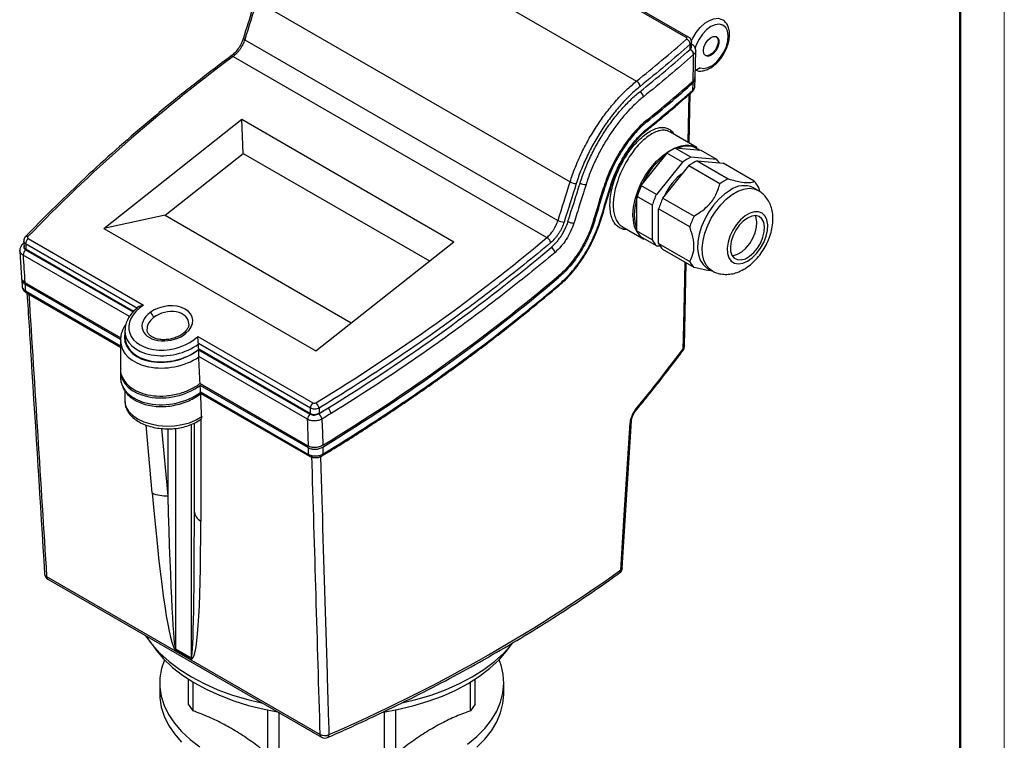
# Model space of a CAD drawing. Header units: millimetres. Extents: x 0 to 420, y 0 to 297.
# Tile 5 of 6: x 308 to 420, y 143 to 225. Entities that reach past the tile are written whole.
import ezdxf

# ---------------------------------------------------------------- set-up
doc = ezdxf.new("R2010")
doc.units = ezdxf.units.MM

msp = doc.modelspace()

# ---------------------------------------------------------------- linework, layer by layer
at = {"color": 7, "linetype": 'Continuous', "lineweight": 18}
msp.add_line((420, 297), (420, 0), dxfattribs=at)
at = {"color": 7, "linetype": 'Continuous', "lineweight": 50}
msp.add_line((415, 5), (415, 292), dxfattribs=at)
at = {"color": 7, "linetype": 'Continuous', "lineweight": 25}
for p, q in [((343.92, 237.76), (378.31, 217.91)), ((335.27, 226.99), (370.79, 206.49)), ((383.96, 222.88), (376.37, 227.26)), ((384.22, 222.91), (376.64, 227.29)), ((333.91, 222.62), (369.41, 202.13)), ((384.4, 221.52), (384.41, 222.11)), ((384.53, 221.78), (384.55, 222.36)), ((384.55, 222.13), (384.54, 222.14)), ((384.55, 222.14), (384.57, 222.12)), ((384.95, 218.36), (385.02, 221.37)), ((332.35, 220.75), (332.35, 220.76)), ((332.58, 220.72), (368.16, 200.18)), ((385.52, 219.43), (384.97, 219.08)), ((384.7, 216.9), (384.72, 217.73)), ((384.93, 217.33), (384.95, 218.16)), ((384.28, 210.9), (384.41, 216.52)), ((317.93, 201.21), (333.57, 213.6)), ((333.57, 213.6), (357.61, 199.72)), ((333.74, 209.73), (333.57, 213.6)), ((379.47, 212.35), (379.46, 212.34)), ((385.15, 210.4), (382.08, 212.17)), ((384.47, 209.29), (382.7, 210.31)), ((385.64, 210.04), (382.7, 210.31)), ((387.4, 209.02), (385.64, 210.04)), ((324.88, 202.71), (333.74, 209.73)), ((333.74, 209.73), (354.86, 197.54)), ((381.75, 209.76), (378.81, 206.1)), ((383.51, 208.74), (380.58, 205.08)), ((383.51, 208.74), (381.75, 209.76)), ((387.4, 209.02), (384.47, 209.29)), ((385.18, 208.87), (388.72, 206.83)), ((385.18, 208.87), (388.12, 208.61)), ((381.29, 204.67), (384.23, 208.32)), ((387.76, 206.28), (384.23, 208.32)), ((391.65, 206.57), (388.12, 208.61)), ((380.58, 205.08), (378.81, 206.1)), ((392.1, 205.52), (391.57, 205.83)), ((392.13, 205.89), (392.27, 205.4)), ((380.1, 203.85), (378.33, 204.88)), ((378.33, 204.88), (378.33, 200.96)), ((381.29, 204.67), (384.83, 202.63)), ((380.1, 203.85), (380.1, 199.94)), ((384.35, 201.4), (380.81, 203.44)), ((380.81, 199.53), (380.81, 203.44)), ((324.88, 202.71), (317.93, 201.21)), ((324.88, 202.71), (345.99, 190.52)), ((317.93, 201.21), (341.97, 187.33)), ((376.71, 201.42), (379.15, 200.01)), ((380.1, 199.94), (378.33, 200.96)), ((309.37, 200.07), (322.43, 192.52)), ((380.58, 199.26), (378.81, 200.28)), ((308.87, 199.59), (308.71, 199.42)), ((321.77, 192.15), (309.08, 199.48)), ((321.29, 191.8), (309.12, 198.82)), ((341.97, 187.33), (357.61, 199.72)), ((380.58, 199.26), (380.99, 199.23)), ((380.81, 199.53), (384.35, 197.49)), ((384.83, 196.81), (381.29, 198.85)), ((383.74, 187.82), (383.96, 197.31)), ((386.32, 196.73), (386.85, 196.43)), ((308.99, 195.1), (319.85, 188.83)), ((319.84, 188.64), (309, 194.9)), ((309.16, 193.93), (319.83, 187.77)), ((320.33, 189.63), (320.33, 188.95)), ((328.58, 188.98), (341.64, 181.44)), ((319.83, 188.53), (319.83, 185.37)), ((328.65, 187.48), (341.32, 180.17)), ((341.36, 180.85), (328.66, 188.17)), ((341.38, 180.2), (328.7, 187.52)), ((341.04, 179.58), (328.7, 186.7)), ((319.83, 185.16), (319.83, 184.38)), ((328.85, 183.64), (341.13, 176.55)), ((341.13, 176.35), (328.86, 183.43)), ((320.33, 182.81), (320.33, 181.63)), ((328.9, 182.68), (341.15, 175.61)), ((328.94, 182.51), (341.25, 175.4)), ((342.33, 180.85), (342.35, 180.25)), ((328.2, 169.18), (328.2, 179.15)), ((328.93, 179.59), (328.93, 168.05)), ((342.76, 176.44), (342.78, 175.65)), ((341.25, 175.41), (341.26, 175.41)), ((342.66, 175.42), (342.74, 175.47)), ((342.74, 175.47), (343.5, 175.93)), ((311.45, 161.76), (342.46, 143.86)), ((311.6, 161.45), (342.62, 143.54)), ((326.06, 153.57), (327.83, 152.55)), ((327.83, 152.44), (326.07, 153.46)), ((324.28, 149.69), (324.28, 148.46)), ((327.53, 147.27), (327.53, 150.12)), ((328.06, 146.53), (328.06, 149.79)), ((359.5, 146.53), (359.5, 149.79)), ((360.03, 147.27), (360.03, 150.12)), ((363.28, 148.46), (363.28, 149.69)), ((328.06, 146.53), (327.53, 147.27)), ((336.51, 141.64), (336.51, 146.63)), ((337.8, 141.34), (337.8, 146.33)), ((349.76, 141.34), (349.76, 146.4)), ((351.04, 141.64), (351.04, 146.63)), ((360.03, 147.27), (359.5, 146.53))]:
    msp.add_line(p, q, dxfattribs=at)
at = {"color": 8, "linetype": 'Continuous', "lineweight": 25}
for p, q in [((384.54, 222.14), (384.55, 222.13)), ((379.49, 213.31), (379.36, 213.39)), ((374.75, 205.93), (374.64, 206)), ((373.59, 202.12), (373.47, 202.19)), ((377.91, 202.57), (377.91, 202.76)), ((309.08, 198.78), (321.25, 191.75)), ((320.84, 191.23), (308.79, 198.19)), ((369.49, 195.66), (369.34, 195.74)), ((309.05, 194.14), (319.83, 187.92)), ((323.41, 171.24), (322.72, 178.93)), ((327.83, 178.99), (327.83, 152.55)), ((324.49, 178.54), (325.18, 170.92)), ((325.18, 178.5), (325.18, 170.92)), ((326.06, 178.55), (326.06, 153.57))]:
    msp.add_line(p, q, dxfattribs=at)
at = {"color": 8, "linetype": 'Continuous', "lineweight": 25, "flags": 128}
for points in [[(384.49, 222.4), (384.68, 222.81), (385.07, 223.45), (385.53, 224.01), (386.04, 224.48), (386.57, 224.81), (387.09, 225), (387.57, 225.04), (388, 224.91), (388.03, 224.9)], [(385.52, 219.43), (385.94, 219.36), (386.41, 219.46), (386.91, 219.71), (387.4, 220.11), (387.85, 220.62), (388.22, 221.22), (388.5, 221.85), (388.67, 222.49), (388.71, 223.09), (388.63, 223.61), (388.42, 224.01), (388.11, 224.27), (387.7, 224.38), (387.24, 224.32), (386.74, 224.1), (386.25, 223.74), (385.79, 223.25), (385.4, 222.67), (385.09, 222.04), (384.94, 221.59)], [(333.76, 222.79), (333.76, 222.78), (333.77, 222.74), (333.8, 222.71), (333.85, 222.67), (333.91, 222.62)], [(384.15, 210.98), (384.2, 212.94), (384.28, 216.4)], [(383.6, 210.5), (383.44, 210.47), (382.86, 210.29)], [(375.37, 206.02), (375.41, 206.03), (375.44, 206.05), (375.46, 206.07), (375.46, 206.07)], [(386.86, 196.43), (386.57, 196.63), (386.21, 197.06), (385.95, 197.61), (385.8, 198.28), (385.77, 199.03), (385.86, 199.84), (386.06, 200.69), (386.38, 201.55), (386.79, 202.39), (387.29, 203.18), (387.87, 203.91), (388.49, 204.54), (389.14, 205.05), (389.81, 205.44), (390.46, 205.68), (391.09, 205.77), (391.66, 205.7), (392.1, 205.53)], [(378.05, 202.76), (378.11, 201.98), (378.29, 201.3)], [(383.6, 187.57), (383.63, 188.78), (383.75, 193.61), (383.83, 197.38)], [(320.33, 181.63), (320.33, 181.53), (320.45, 181.01), (320.73, 180.51), (321.17, 180.05), (321.75, 179.64), (322.46, 179.31), (323.26, 179.05), (324.12, 178.89), (325.03, 178.82), (325.94, 178.85), (326.83, 178.98), (327.66, 179.2), (328.4, 179.51), (329.03, 179.89)], [(342.69, 175.6), (342.7, 175.53), (342.69, 175.48), (342.68, 175.44), (342.66, 175.41), (342.66, 175.41)]]:
    msp.add_lwpolyline(points, dxfattribs=at)
at = {"color": 7, "linetype": 'Continuous', "lineweight": 25, "flags": 128}
for points in [[(385.89, 221.36), (385.95, 221.76), (386.12, 222.18), (386.38, 222.56), (386.69, 222.84), (387.01, 222.99), (387.3, 222.99), (387.52, 222.84), (387.64, 222.56), (387.64, 222.19), (387.52, 221.77), (387.3, 221.36), (387.01, 221.03), (386.69, 220.81), (386.38, 220.73), (386.12, 220.81), (385.95, 221.03), (385.89, 221.36)], [(387.35, 222.98), (387.43, 222.89), (387.55, 222.61), (387.55, 222.24), (387.43, 221.82), (387.21, 221.42), (386.92, 221.08), (386.6, 220.86), (386.29, 220.78), (386.1, 220.82)], [(384.72, 217.93), (384.77, 219.94), (384.79, 220.94)], [(377.91, 202.76), (377.97, 203.62), (378.15, 204.53), (378.45, 205.45), (378.85, 206.38), (379.35, 207.26), (379.93, 208.09), (380.57, 208.83), (381.26, 209.47), (381.97, 209.99), (382.69, 210.37), (383.39, 210.6), (384.06, 210.68), (384.67, 210.6), (385.15, 210.4)], [(388.95, 205.57), (388.28, 205.12), (387.64, 204.54), (387.04, 203.86), (386.5, 203.1), (386.04, 202.28), (385.68, 201.43), (385.42, 200.57), (385.27, 199.73), (385.24, 198.95), (385.33, 198.24), (385.53, 197.63), (385.85, 197.13), (386.26, 196.77), (386.32, 196.73)], [(374.3, 202.25), (374.3, 202.25), (374.3, 202.25)], [(380.81, 202.09), (380.81, 202.31), (380.81, 202.53)], [(390.89, 197.5), (391.42, 197.88), (391.92, 198.38), (392.37, 198.98), (392.73, 199.64), (393, 200.33), (393.15, 201), (393.19, 201.64), (393.09, 202.19), (392.88, 202.63), (392.56, 202.94), (392.15, 203.1), (391.68, 203.11), (391.16, 202.95), (390.62, 202.64), (390.11, 202.2), (389.63, 201.65), (389.22, 201.01), (388.9, 200.34), (388.69, 199.65), (388.6, 198.99), (388.63, 198.39), (388.78, 197.89), (389.05, 197.51), (389.41, 197.27), (389.86, 197.19), (390.36, 197.27), (390.89, 197.5)], [(390.89, 202.4), (390.41, 202.05), (389.95, 201.59), (389.56, 201.03), (389.25, 200.41), (389.04, 199.78), (388.95, 199.18), (388.98, 198.64), (389.13, 198.19), (389.39, 197.86), (389.75, 197.68), (390.18, 197.66), (390.65, 197.79), (391.13, 198.07), (391.61, 198.48), (392.03, 199), (392.39, 199.59), (392.65, 200.22), (392.8, 200.84), (392.83, 201.42), (392.74, 201.92), (392.53, 202.31), (392.22, 202.56), (391.83, 202.67), (391.37, 202.61), (390.89, 202.4)], [(389.15, 198.16), (389.29, 198.17), (389.76, 198.3), (390.25, 198.58), (390.72, 198.99), (391.15, 199.51), (391.51, 200.1), (391.77, 200.73), (391.92, 201.35), (391.95, 201.93), (391.86, 202.43), (391.75, 202.67)], [(378.29, 201.3), (378.29, 201.29), (378.33, 201.18)], [(308.86, 199.8), (308.87, 199.63), (308.9, 199.11)], [(308.43, 198.7), (308.47, 197.97), (308.62, 195.64)], [(308.63, 195.44), (308.64, 195.3), (308.68, 194.62)], [(342.66, 179.61), (342.71, 178.04), (342.75, 176.64)], [(376.54, 162.5), (376.62, 163.74), (376.93, 168.71), (377.58, 179.18)], [(376.7, 162.74), (376.96, 166.9), (377.74, 179.42)], [(322.68, 155.05), (323.38, 154.08), (324.29, 153.08), (325.35, 152.12), (326.54, 151.22), (327.87, 150.39), (329.31, 149.62), (330.87, 148.93), (332.53, 148.32), (334.27, 147.8), (335.95, 147.39)], [(351.77, 147.43), (353.29, 147.8), (355.03, 148.32), (356.68, 148.93), (358.24, 149.62), (359.69, 150.39), (361.01, 151.22), (362.21, 152.12), (363.26, 153.08), (364.17, 154.08), (364.23, 154.16)], [(323.45, 154), (323.87, 153.41), (324.72, 152.41), (325.73, 151.46), (326.87, 150.57), (328.14, 149.74), (329.54, 148.97), (331.05, 148.29), (332.66, 147.68), (334.35, 147.15), (336.12, 146.71), (337.63, 146.42)], [(349.65, 146.38), (351.2, 146.67), (352.98, 147.09), (354.69, 147.61), (356.31, 148.2), (357.83, 148.88), (359.24, 149.64), (360.53, 150.46), (361.69, 151.35), (362.71, 152.29), (363.58, 153.28), (364.1, 154)], [(324.81, 152.32), (324.49, 151.33), (324.3, 150.28), (324.29, 149.23), (324.45, 148.18), (324.78, 147.14), (325.28, 146.12), (325.94, 145.14), (326.76, 144.2), (327.72, 143.3), (328.83, 142.46)], [(359.15, 142.77), (360.21, 143.63), (361.12, 144.54), (361.88, 145.5), (362.48, 146.5), (362.91, 147.53), (363.18, 148.57), (363.28, 149.62), (363.2, 150.68), (362.96, 151.72), (362.74, 152.32)], [(324.28, 148.46), (324.29, 148), (324.45, 146.95), (324.78, 145.91), (325.28, 144.9), (325.94, 143.91), (326.76, 142.97)], [(360.21, 142.4), (361.12, 143.32), (361.88, 144.28), (362.48, 145.28), (362.91, 146.3), (363.18, 147.35), (363.28, 148.4), (363.28, 148.46)]]:
    msp.add_lwpolyline(points, dxfattribs=at)
at = {"color": 8, "linetype": 'Continuous', "lineweight": 25}
for centre, radius, start, end in [((384.12, 222.68), 0.258, 65.9081, 129.2911), ((332.43, 220.55), 0.22, 48.1584, 111.9095), ((384.45, 216.89), 0.247, 313.4777, 4.0574), ((379.31, 212.53), 0.241, 311.5813, 4.8913), ((387.31, 202.28), 9.26, 128.226, 154.1848), ((386.11, 202.54), 8.06, 154.969, 178.4833), ((374.21, 202.31), 0.111, 267.7801, 325.7796), ((309.21, 200.05), 0.273, 60.5391, 126.3142), ((308.85, 199.27), 0.207, 81.1262, 131.5008), ((327.1, 189.17), 0.229, 51.5861, 120.3209), ((383.42, 187.49), 0.2, 328.3873, 23.6089), ((383.41, 187.84), 0.332, 305.7648, 356.3272), ((378.02, 180.6), 0.199, 328.1703, 25.8403), ((377.43, 179.45), 0.314, 298.978, 353.6242), ((341.39, 175.6), 0.239, 177.405, 235.7324), ((341.39, 175.6), 0.24, 177.4126, 234.1922), ((342.62, 175.58), 0.173, 314.9365, 21.2595), ((343.38, 176.05), 0.175, 315.8854, 20.9281), ((311.59, 162.1), 0.365, 187.0808, 246.8766), ((376.15, 162.48), 0.391, 308.6367, 2.3898), ((376.39, 162.77), 0.316, 298.6513, 353.0871), ((311.81, 161.74), 0.36, 177.4742, 235.2835), ((342.82, 143.84), 0.36, 177.4742, 235.2835), ((343.13, 143.78), 0.323, 301.1035, 8.8497)]:
    msp.add_arc(centre, radius, start, end, dxfattribs=at)
at = {"color": 7, "linetype": 'Continuous', "lineweight": 25}
for centre, radius, start, end in [((383.72, 222.04), 0.694, 5.539, 67.6154), ((384.1, 220.87), 0.694, 5.5444, 66.3258), ((384.14, 220.89), 0.678, 5.7235, 68.0003), ((378, 217.26), 0.722, 5.3259, 64.7869), ((378.37, 216.07), 0.723, 5.3507, 63.6254), ((385.03, 205.16), 5.65, 114.4106, 125.5841), ((384.08, 208.35), 2.21, 50.811, 102.5397), ((386.8, 204.14), 5.65, 114.4106, 125.5841), ((387.51, 203.73), 5.65, 114.4106, 125.5841), ((385.79, 207.4), 2.29, 33.094, 45.2416), ((387.76, 202.02), 6.93, 126.4683, 155.9426), ((371.46, 207.66), 1.35, 240.0695, 270.949), ((391.05, 201.69), 5.65, 114.4106, 125.5841), ((389.93, 204.86), 2.43, 25.2754, 44.926), ((372.56, 207.54), 1.35, 241.3874, 271.13), ((387.58, 202), 9.68, 154.8959, 162.6927), ((390.48, 203.44), 2.63, 65.5028, 125.8077), ((389.34, 200.98), 9.68, 154.8959, 162.6927), ((390.06, 200.56), 9.68, 154.8959, 162.6927), ((370.09, 203.3), 1.35, 239.8336, 270.7072), ((371.2, 203.18), 1.35, 241.0059, 270.8794), ((380.88, 202.42), 2.97, 177.086, 234.4983), ((393.59, 198.52), 9.68, 154.8959, 162.6927), ((380.53, 202), 2.43, 205.2754, 224.926), ((309.85, 199.47), 0.773, 128.8028, 179.0382), ((367.73, 199.4), 0.887, 13.3029, 60.8793), ((382.3, 200.97), 2.43, 205.2754, 224.926), ((309.57, 198.18), 0.773, 128.8028, 179.0382), ((368.21, 198.31), 0.887, 13.3273, 60.0085), ((383.01, 200.56), 2.43, 205.2754, 224.926), ((386.54, 198.52), 2.43, 205.2754, 224.926), ((369.43, 194.89), 0.182, 315.6635, 15.4243), ((309.29, 194.13), 0.239, 177.3092, 235.4485), ((309.28, 194.13), 0.238, 177.1684, 235.7023), ((322.64, 190.88), 0.978, 13.9942, 56.1774), ((382.99, 187.84), 0.75, 323.0681, 358.6641), ((342.13, 180.83), 0.773, 128.8028, 179.0382), ((341.21, 180.59), 1.15, 12.9584, 48.71), ((342.59, 179.99), 1.14, 12.9784, 49.1913), ((341.81, 179.56), 0.773, 128.8028, 179.0382), ((341.54, 179.35), 1.15, 12.9594, 48.7324), ((324.89, 174.37), 3.46, 244.7841, 274.8287), ((329.58, 169.28), 1.39, 184.1956, 242.0586), ((311.98, 162.1), 0.75, 183.6079, 240.0027), ((272.53, 308.27), 179.07, 293.3299, 305.5093), ((375.96, 162.78), 0.75, 305.9062, 356.4502), ((328.33, 153.57), 2.27, 179.9824, 182.646), ((330.1, 152.55), 2.27, 179.9824, 182.646), ((342.98, 144.83), 1.1, 242.1195, 295.2073), ((342.99, 144.19), 0.75, 240.0027, 293.6804)]:
    msp.add_arc(centre, radius, start, end, dxfattribs=at)
for centre, major_axis, ratio, start_param, end_param in [((467.85, 149.83), (121.3, 429.32), 0.334235, 1.485065, 1.495342), ((230.48, 284.25), (188.16, 8.94), 0.606425, 5.586798, 5.637107), ((230.5, 283.24), (188.64, 8.96), 0.606425, 5.586701, 5.637001), ((230.5, 283.24), (188.64, 8.96), 0.606425, 5.637001, 5.637124), ((460.88, 140.52), (186.24, 37), 0.670432, 2.190044, 2.376668), ((230.5, 279.76), (189.03, 8.98), 0.606425, 5.590901, 5.637225), ((230.5, 279.56), (189.03, 8.98), 0.606425, 5.590974, 5.637231), ((237.88, 282.6), (121.3, 429.32), 0.334235, 4.618848, 4.629125), ((238.22, 281.16), (121.59, 430.35), 0.334235, 4.622366, 4.632619), ((238.23, 272.61), (121.74, 430.87), 0.334235, 4.6429, 4.651825), ((238.23, 272.1), (121.73, 430.83), 0.334235, 4.644119, 4.653044), ((230.9, 273.28), (186.24, 37), 0.670432, 5.212469, 5.399093), ((377.79, 1465.31), (-167.32, 3521.58), 0.039093, 1.936615, 1.936816), ((230.97, 272.29), (186.71, 37.09), 0.670432, 5.219133, 5.399723), ((377.43, 1465.1), (-167.32, 3521.59), 0.039093, 1.936942, 1.937882), ((230.97, 268.77), (187.1, 37.17), 0.670432, 5.213789, 5.403765), ((230.97, 268.56), (187.09, 37.17), 0.670432, 5.213855, 5.404009), ((377.43, 1465.1), (-167.32, 3521.59), 0.039093, 1.937943, 1.938174), ((325.14, 190.46), (4.34, 0.86), 0.670434, 2.104139, 5.485027), ((325.14, 190.46), (2.85, 0.57), 0.670434, 5.40364, 8.468712), ((325.14, 190.46), (2.85, 0.57), 0.670434, 2.185527, 5.40364), ((325.2, 189.47), (4.83, 0.96), 0.670434, 3.009185, 5.355996), ((325.2, 189.47), (4.83, 0.96), 0.670434, 5.365674, 5.378896), ((325.2, 190.51), (-3.55, 74.11), 0.045144, 4.669858, 4.677963), ((325.2, 182.71), (-3.91, 81.71), 0.045144, 4.721573, 4.758477), ((325.2, 185.73), (5.33, 1.06), 0.670434, 3.009185, 5.329634), ((325.2, 182.71), (-3.91, 81.71), 0.045144, 4.709909, 4.71912), ((325.2, 190.51), (-3.55, 74.11), 0.045144, 4.566388, 4.601999), ((147.81, 1598.07), (-167.32, 3521.58), 0.039093, 4.296152, 4.296353), ((230.9, 272.24), (186.7, 37.09), 0.670432, 5.212801, 5.219614), ((230.97, 272.29), (186.71, 37.09), 0.670432, 5.212666, 5.219133), ((147.46, 1597.86), (-167.32, 3521.59), 0.039093, 4.295086, 4.296025), ((147.46, 1597.86), (-167.32, 3521.59), 0.039093, 4.294793, 4.295024), ((147.81, 1598.07), (-167.32, 3521.58), 0.039093, 4.284849, 4.294675), ((323.41, 210.45), (-2.73, 57.01), 0.045144, 2.32718, 3.112578), ((325.18, 211.57), (-0.89, 58.01), 0.015098, 2.347166, 3.132565), ((326.95, 210.55), (-0.89, 58.01), 0.015098, 3.132565, 3.917963), ((325.18, 209.43), (-2.73, 57.01), 0.045144, 3.112578, 3.897976)]:
    msp.add_ellipse(centre, major_axis=major_axis, ratio=ratio, start_param=start_param, end_param=end_param, dxfattribs=at)
at = {"color": 8, "linetype": 'Continuous', "lineweight": 25}
for centre, major_axis, ratio, start_param, end_param in [((377.79, 1465.31), (-167.32, 3521.58), 0.039093, 1.938353, 1.948118), ((325.2, 190.1), (2.34, 0.59), 0.684889, 2.14681, 2.999698), ((325.2, 190.1), (2.34, 0.59), 0.684889, 6.112061, 8.429995), ((325.14, 189.42), (4.83, 0.96), 0.670434, 2.846095, 5.374763), ((325.2, 190.1), (4.84, 0.84), 0.662593, 3.013998, 5.388282), ((325.2, 189.06), (5.34, 0.94), 0.663344, 3.036425, 5.30618), ((325.2, 184.9), (5.34, 0.94), 0.663344, 3.025088, 5.35597)]:
    msp.add_ellipse(centre, major_axis=major_axis, ratio=ratio, start_param=start_param, end_param=end_param, dxfattribs=at)
at = {"color": 7, "linetype": 'Continuous', "lineweight": 25}
for points, knots in [([(335.12, 227.16), (335.01, 226.8), (334.55, 225.34), (334.1, 223.89), (333.76, 222.79)], [0, 0, 0, 0, 0.250003, 1, 1, 1, 1]), ([(385.09, 219.15), (385.15, 219.13), (385.35, 219.05), (385.75, 219.06), (386.24, 219.18), (386.75, 219.43), (387.26, 219.8), (387.72, 220.29), (388.14, 220.85), (388.47, 221.47), (388.71, 222.12), (388.85, 222.77), (388.88, 223.4), (388.78, 223.95), (388.57, 224.4), (388.31, 224.73), (388.1, 224.84), (388.02, 224.88)], [0, 0, 0, 0, 0.028659, 0.094236, 0.162139, 0.23365, 0.307463, 0.381619, 0.455527, 0.529347, 0.60338, 0.677915, 0.753334, 0.829762, 0.89653, 0.960285, 1, 1, 1, 1]), ([(333.76, 222.79), (333.69, 222.62), (333.57, 222.26), (333.27, 221.73), (332.9, 221.25), (332.58, 220.92), (332.39, 220.8), (332.35, 220.77)], [0, 0, 0, 0, 0.221415, 0.454783, 0.690457, 0.924863, 1, 1, 1, 1]), ([(333.91, 222.62), (333.85, 222.44), (333.78, 222.25), (333.65, 221.99), (333.6, 221.9), (333.5, 221.72), (333.44, 221.64), (333.33, 221.47), (333.27, 221.39), (333.14, 221.24), (333.07, 221.16), (332.87, 220.95), (332.73, 220.83), (332.58, 220.72)], [0, 0, 0, 0, 0.25, 0.25, 0.375, 0.375, 0.5, 0.5, 0.625, 0.625, 0.75, 0.75, 1, 1, 1, 1]), ([(383.98, 222.68), (384.02, 222.72), (384.03, 222.75), (384.02, 222.82), (384, 222.85), (383.96, 222.88)], [0, 0, 0, 0, 0.5, 0.5, 1, 1, 1, 1]), ([(384.54, 222.36), (384.54, 222.39), (384.55, 222.49), (384.49, 222.65), (384.37, 222.82), (384.27, 222.88), (384.22, 222.91)], [0, 0, 0, 0, 0.119867, 0.451425, 0.754814, 1, 1, 1, 1]), ([(385.02, 221.36), (385.02, 221.37), (385.05, 221.49), (384.97, 221.71), (384.81, 221.96), (384.64, 222.07), (384.56, 222.12)], [0, 0, 0, 0, 0.0207068, 0.3826173, 0.7158211, 1, 1, 1, 1]), ([(384.52, 221.78), (384.52, 221.75), (384.52, 221.66), (384.46, 221.58), (384.4, 221.53), (384.4, 221.52)], [0, 0, 0, 0, 0.3511124, 0.9097683, 1, 1, 1, 1]), ([(332.35, 220.75), (331.67, 220.24), (329.69, 218.76), (326.51, 216.25), (322.83, 213.21), (319.26, 210.12), (315.81, 206.97), (312.53, 203.82), (310.3, 201.58), (309.18, 200.41), (309.05, 200.27)], [0, 0, 0, 0, 0.079808, 0.231388, 0.382973, 0.534552, 0.686117, 0.837662, 0.981194, 1, 1, 1, 1]), ([(370.79, 206.49), (370.96, 207.05), (371.16, 207.61), (371.6, 208.72), (371.85, 209.27), (372.24, 210.09), (372.38, 210.36), (372.67, 210.91), (372.81, 211.18), (373.27, 211.97), (373.58, 212.48), (374.08, 213.23), (374.25, 213.47), (374.59, 213.96), (374.77, 214.2), (375.31, 214.89), (375.67, 215.33), (376.41, 216.16), (376.78, 216.55), (377.35, 217.09), (377.54, 217.26), (377.93, 217.6), (378.12, 217.76), (378.31, 217.91)], [0, 0, 0, 0, 0.125, 0.125, 0.25, 0.25, 0.3125, 0.3125, 0.375, 0.375, 0.5, 0.5, 0.5625, 0.5625, 0.625, 0.625, 0.75, 0.75, 0.875, 0.875, 0.9375, 0.9375, 1, 1, 1, 1]), ([(384.94, 218.36), (384.94, 218.31), (384.94, 218.17), (384.83, 218.02), (384.74, 217.94), (384.72, 217.93)], [0, 0, 0, 0, 0.35113, 0.909916, 1, 1, 1, 1]), ([(384.72, 217.73), (384.79, 217.8), (384.93, 217.95), (384.98, 218.17), (384.92, 218.29), (384.9, 218.33)], [0, 0, 0, 0, 0.402955, 0.805929, 1, 1, 1, 1]), ([(378.72, 217.32), (378.54, 217.18), (378.35, 217.02), (377.99, 216.7), (377.8, 216.53), (377.26, 216.01), (376.9, 215.63), (376.19, 214.83), (375.84, 214.41), (375.32, 213.74), (375.15, 213.51), (374.82, 213.04), (374.66, 212.81), (374.18, 212.09), (373.88, 211.59), (373.44, 210.83), (373.3, 210.57), (373.02, 210.05), (372.89, 209.78), (372.51, 208.99), (372.27, 208.46), (371.85, 207.39), (371.65, 206.85), (371.48, 206.31)], [0, 0, 0, 0, 0.0625, 0.0625, 0.125, 0.125, 0.25, 0.25, 0.375, 0.375, 0.4375, 0.4375, 0.5, 0.5, 0.625, 0.625, 0.6875, 0.6875, 0.75, 0.75, 0.875, 0.875, 1, 1, 1, 1]), ([(371.91, 206.36), (372.07, 206.87), (372.25, 207.37), (372.65, 208.38), (372.87, 208.88), (373.23, 209.63), (373.35, 209.87), (373.61, 210.37), (373.74, 210.61), (374.15, 211.33), (374.44, 211.79), (374.88, 212.47), (375.03, 212.69), (375.35, 213.13), (375.51, 213.35), (375.99, 213.98), (376.32, 214.38), (376.98, 215.13), (377.32, 215.48), (377.83, 215.98), (378, 216.14), (378.35, 216.44), (378.52, 216.58), (378.69, 216.72)], [0, 0, 0, 0, 0.125, 0.125, 0.25, 0.25, 0.3125, 0.3125, 0.375, 0.375, 0.5, 0.5, 0.5625, 0.5625, 0.625, 0.625, 0.75, 0.75, 0.875, 0.875, 0.9375, 0.9375, 1, 1, 1, 1]), ([(379.47, 212.35), (379.91, 212.7), (381.38, 213.9), (383.1, 215.36), (384.35, 216.47), (384.62, 216.71)], [0, 0, 0, 0, 0.250001, 0.835838, 1, 1, 1, 1]), ([(384.62, 216.71), (384.64, 216.72), (384.74, 216.81), (384.88, 217.01), (384.91, 217.22), (384.93, 217.33)], [0, 0, 0, 0, 0.088138, 0.565492, 1, 1, 1, 1]), ([(379.09, 216.14), (378.76, 215.88), (378.43, 215.59), (377.78, 214.96), (377.45, 214.62), (376.81, 213.9), (376.5, 213.51), (375.88, 212.71), (375.58, 212.29), (375.01, 211.42), (374.73, 210.97), (374.21, 210.05), (373.97, 209.58), (373.51, 208.62), (373.29, 208.14), (372.91, 207.17), (372.74, 206.68), (372.59, 206.19)], [0, 0, 0, 0, 0.125, 0.125, 0.25, 0.25, 0.375, 0.375, 0.5, 0.5, 0.625, 0.625, 0.75, 0.75, 0.875, 0.875, 1, 1, 1, 1]), ([(379.49, 213.5), (378.99, 213.1), (378.5, 212.62), (377.77, 211.79), (377.53, 211.5), (377.07, 210.88), (376.85, 210.56), (376.53, 210.07), (376.42, 209.9), (376.22, 209.56), (376.12, 209.38), (375.82, 208.85), (375.64, 208.49), (375.3, 207.77), (375.14, 207.4), (374.85, 206.66), (374.72, 206.28), (374.61, 205.91)], [0, 0, 0, 0, 0.25, 0.25, 0.375, 0.375, 0.5, 0.5, 0.5625, 0.5625, 0.625, 0.625, 0.75, 0.75, 0.875, 0.875, 1, 1, 1, 1]), ([(379.49, 213.31), (379.01, 212.92), (378.53, 212.45), (377.83, 211.65), (377.59, 211.36), (377.15, 210.76), (376.93, 210.45), (376.62, 209.97), (376.52, 209.81), (376.32, 209.47), (376.22, 209.3), (375.93, 208.79), (375.75, 208.44), (375.42, 207.74), (375.27, 207.38), (374.99, 206.66), (374.86, 206.29), (374.75, 205.93)], [0, 0, 0, 0, 0.25, 0.25, 0.375, 0.375, 0.5, 0.5, 0.5625, 0.5625, 0.625, 0.625, 0.75, 0.75, 0.875, 0.875, 1, 1, 1, 1]), ([(377.26, 201.1), (377.22, 201.09), (376.98, 201.07), (376.59, 201.18), (376.13, 201.45), (375.76, 201.88), (375.49, 202.45), (375.33, 203.15), (375.29, 203.95), (375.35, 204.84), (375.53, 205.77), (375.84, 206.82), (376.26, 207.86), (376.79, 208.88), (377.34, 209.76), (377.94, 210.56), (378.58, 211.26), (379.23, 211.83), (379.88, 212.27), (380.5, 212.56), (381.09, 212.69), (381.63, 212.66), (382.09, 212.45), (382.4, 212.19), (382.52, 211.96), (382.55, 211.9)], [0, 0, 0, 0, 0.0101897, 0.0564455, 0.1025099, 0.1485734, 0.1944079, 0.2402418, 0.2858724, 0.3315025, 0.3769754, 0.4224481, 0.4787749, 0.5243761, 0.569978, 0.6155509, 0.6611254, 0.7069134, 0.752703, 0.798878, 0.8450536, 0.891502, 0.9379493, 0.9843284, 1, 1, 1, 1]), ([(375.37, 206.02), (375.46, 206.34), (375.57, 206.66), (375.82, 207.3), (375.96, 207.62), (376.25, 208.24), (376.4, 208.55), (376.74, 209.16), (376.92, 209.45), (377.28, 210.02), (377.47, 210.29), (377.87, 210.82), (378.07, 211.08), (378.69, 211.79), (379.12, 212.2), (379.55, 212.55)], [0, 0, 0, 0, 0.125, 0.125, 0.25, 0.25, 0.375, 0.375, 0.5, 0.5, 0.625, 0.625, 0.75, 0.75, 1, 1, 1, 1]), ([(375.47, 206.07), (375.48, 206.11), (375.57, 206.46), (375.83, 207.14), (376.23, 208.08), (376.71, 208.99), (377.25, 209.85), (377.82, 210.66), (378.43, 211.37), (378.98, 211.94), (379.33, 212.22), (379.46, 212.33)], [0, 0, 0, 0, 0.017099, 0.144966, 0.272607, 0.401194, 0.529092, 0.657664, 0.785804, 0.913711, 1, 1, 1, 1]), ([(382.07, 212.16), (381.96, 212.22), (381.7, 212.35), (381.22, 212.37), (380.65, 212.25), (380.06, 211.97), (379.43, 211.54), (378.81, 210.99), (378.2, 210.31), (377.63, 209.55), (377.1, 208.69), (376.59, 207.72), (376.19, 206.71), (375.89, 205.71), (375.72, 204.82), (375.65, 203.97), (375.7, 203.2), (375.85, 202.53), (376.11, 201.98), (376.4, 201.61), (376.63, 201.49), (376.72, 201.44)], [0, 0, 0, 0, 0.044039, 0.099327, 0.15277, 0.207743, 0.260742, 0.315249, 0.367971, 0.422205, 0.474916, 0.529162, 0.595183, 0.647703, 0.701753, 0.754447, 0.808682, 0.861623, 0.916116, 0.969351, 1, 1, 1, 1]), ([(388.72, 206.83), (388.99, 206.76), (389.53, 206.62), (390.4, 206.44), (391.23, 206.38), (391.51, 206.5), (391.65, 206.57)], [0, 0, 0, 0, 0.187413, 0.379931, 0.670983, 1, 1, 1, 1]), ([(372.59, 206.19), (372.45, 205.77), (372.32, 205.35), (372.19, 204.92), (372.1, 204.62), (372, 204.31), (371.9, 204.01), (371.68, 203.28), (371.45, 202.56), (371.22, 201.83)], [0, 0, 0, 0, 0.002783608, 0.002783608, 0.002783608, 0.004784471, 0.004784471, 0.004784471, 0.009569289, 0.009569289, 0.009569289, 0.009569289]), ([(374.2, 202.2), (374.3, 202.51), (374.39, 202.81), (374.48, 203.12), (374.78, 204.08), (375.07, 205.05), (375.37, 206.02)], [0, 0, 0, 0, 0.002, 0.002, 0.002, 0.008339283, 0.008339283, 0.008339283, 0.008339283]), ([(374.3, 202.25), (374.4, 202.57), (374.79, 203.84), (375.17, 205.12), (375.46, 206.07)], [0, 0, 0, 0, 0.250018, 1, 1, 1, 1]), ([(384.83, 202.63), (385.1, 202.79), (385.64, 203.11), (386.51, 203.83), (387.35, 204.9), (387.62, 205.8), (387.76, 206.28)], [0, 0, 0, 0, 0.187413, 0.379931, 0.670983, 1, 1, 1, 1]), ([(390.48, 196.59), (390.62, 196.67), (390.99, 196.9), (391.55, 197.38), (392.15, 198.01), (392.67, 198.73), (393.11, 199.52), (393.45, 200.34), (393.68, 201.2), (393.79, 202.04), (393.77, 202.84), (393.62, 203.56), (393.37, 204.21), (393, 204.77), (392.58, 205.22), (392.24, 205.42), (392.08, 205.51)], [0, 0, 0, 0, 0.046753, 0.125259, 0.203928, 0.282465, 0.360993, 0.440072, 0.520251, 0.602288, 0.67759, 0.749672, 0.818114, 0.883828, 0.947969, 1, 1, 1, 1]), ([(368.16, 200.18), (368.29, 200.3), (368.42, 200.43), (368.61, 200.65), (368.67, 200.72), (368.79, 200.88), (368.85, 200.96), (368.96, 201.13), (369.01, 201.22), (369.11, 201.4), (369.15, 201.49), (369.28, 201.76), (369.35, 201.94), (369.41, 202.13)], [0, 0, 0, 0, 0.25, 0.25, 0.375, 0.375, 0.5, 0.5, 0.625, 0.625, 0.75, 0.75, 1, 1, 1, 1]), ([(368.66, 199.08), (368.86, 199.25), (369.06, 199.44), (369.34, 199.77), (369.43, 199.89), (369.61, 200.13), (369.7, 200.25), (369.86, 200.5), (369.94, 200.63), (370.08, 200.9), (370.15, 201.03), (370.35, 201.44), (370.46, 201.72), (370.55, 202)], [0, 0, 0, 0, 0.25, 0.25, 0.375, 0.375, 0.5, 0.5, 0.625, 0.625, 0.75, 0.75, 1, 1, 1, 1]), ([(373.44, 202.1), (373.26, 201.5), (373.03, 200.91), (372.69, 200.18), (372.62, 200.03), (372.48, 199.74), (372.4, 199.6), (372.17, 199.17), (372.01, 198.89), (371.66, 198.35), (371.48, 198.09), (371.11, 197.58), (370.91, 197.33), (370.31, 196.62), (369.9, 196.2), (369.46, 195.83)], [0, 0, 0, 0, 0.25, 0.25, 0.3125, 0.3125, 0.375, 0.375, 0.5, 0.5, 0.625, 0.625, 0.75, 0.75, 1, 1, 1, 1]), ([(373.59, 202.12), (373.4, 201.5), (373.17, 200.89), (372.82, 200.14), (372.75, 199.99), (372.6, 199.69), (372.52, 199.54), (372.28, 199.1), (372.11, 198.81), (371.76, 198.25), (371.57, 197.98), (371.19, 197.45), (370.98, 197.2), (370.37, 196.47), (369.94, 196.04), (369.49, 195.66)], [0, 0, 0, 0, 0.25, 0.25, 0.3125, 0.3125, 0.375, 0.375, 0.5, 0.5, 0.625, 0.625, 0.75, 0.75, 1, 1, 1, 1]), ([(369.56, 194.77), (369.79, 194.98), (370.3, 195.42), (371.03, 196.22), (371.76, 197.14), (372.43, 198.13), (373.04, 199.18), (373.56, 200.26), (373.99, 201.29), (374.2, 201.96), (374.29, 202.25)], [0, 0, 0, 0, 0.112635, 0.243686, 0.374592, 0.505029, 0.636189, 0.766339, 0.89637, 1, 1, 1, 1]), ([(369.61, 194.94), (370.11, 195.37), (370.59, 195.86), (371.29, 196.67), (371.51, 196.96), (371.95, 197.55), (372.15, 197.86), (372.55, 198.48), (372.74, 198.81), (373, 199.3), (373.09, 199.47), (373.26, 199.81), (373.34, 199.98), (373.73, 200.82), (373.99, 201.51), (374.2, 202.2)], [0, 0, 0, 0, 0.25, 0.25, 0.375, 0.375, 0.5, 0.5, 0.625, 0.625, 0.6875, 0.6875, 0.75, 0.75, 1, 1, 1, 1]), ([(370.11, 201.95), (370.04, 201.72), (369.95, 201.5), (369.79, 201.17), (369.74, 201.06), (369.62, 200.85), (369.56, 200.75), (369.42, 200.55), (369.36, 200.45), (369.21, 200.26), (369.14, 200.17), (368.91, 199.9), (368.75, 199.75), (368.59, 199.61)], [0, 0, 0, 0, 0.25, 0.25, 0.375, 0.375, 0.5, 0.5, 0.625, 0.625, 0.75, 0.75, 1, 1, 1, 1]), ([(371.22, 201.83), (371.12, 201.51), (371, 201.2), (370.7, 200.58), (370.54, 200.27), (370.26, 199.84), (370.16, 199.7), (369.96, 199.43), (369.85, 199.3), (369.53, 198.93), (369.31, 198.71), (369.08, 198.51)], [0, 0, 0, 0, 0.25, 0.25, 0.5, 0.5, 0.625, 0.625, 0.75, 0.75, 1, 1, 1, 1]), ([(384.35, 197.49), (384.51, 197.79), (384.81, 198.36), (384.86, 199.58), (384.62, 200.62), (384.41, 201.23), (384.35, 201.4)], [0, 0, 0, 0, 0.312013, 0.600831, 0.888932, 1, 1, 1, 1]), ([(309.05, 200.26), (309.02, 200.23), (308.93, 200.14), (308.86, 199.97), (308.87, 199.83), (308.87, 199.78)], [0, 0, 0, 0, 0.266442, 0.702533, 1, 1, 1, 1]), ([(309.34, 200.29), (309.31, 200.25), (309.29, 200.21), (309.3, 200.13), (309.33, 200.09), (309.37, 200.07)], [0, 0, 0, 0, 0.5, 0.5, 1, 1, 1, 1]), ([(308.71, 199.42), (308.7, 199.4), (308.59, 199.31), (308.48, 199.08), (308.4, 198.83), (308.43, 198.72), (308.43, 198.71)], [0, 0, 0, 0, 0.077708, 0.53367, 0.968384, 1, 1, 1, 1]), ([(309.12, 198.82), (309.11, 198.83), (309.05, 198.86), (308.96, 198.95), (308.9, 199.05), (308.91, 199.13), (308.91, 199.14)], [0, 0, 0, 0, 0.086756, 0.436635, 0.885928, 1, 1, 1, 1]), ([(368.59, 199.61), (366.59, 197.93), (364.54, 196.28), (360.34, 193.03), (358.2, 191.43), (353.81, 188.3), (351.58, 186.76), (347.02, 183.76), (344.7, 182.29), (342.33, 180.85)], [0, 0, 0, 0, 0.25, 0.25, 0.5, 0.5, 0.75, 0.75, 1, 1, 1, 1]), ([(369.08, 198.51), (367.14, 196.88), (365.15, 195.28), (361.09, 192.12), (359.02, 190.57), (354.78, 187.52), (352.62, 186.02), (348.22, 183.09), (345.98, 181.65), (343.69, 180.25)], [0, 0, 0, 0, 0.25, 0.25, 0.5, 0.5, 0.75, 0.75, 1, 1, 1, 1]), ([(386.92, 196.41), (386.69, 196.43), (386.13, 196.46), (385.31, 196.68), (384.83, 196.81)], [0, 0, 0, 0, 0.41311, 1, 1, 1, 1]), ([(386.87, 196.44), (386.94, 196.39), (387.2, 196.22), (387.72, 196.07), (388.38, 195.99), (389.05, 196.04), (389.76, 196.22), (390.22, 196.46), (390.48, 196.59)], [0, 0, 0, 0, 0.067111, 0.245403, 0.42047, 0.597085, 0.779825, 1, 1, 1, 1]), ([(308.63, 195.44), (308.63, 195.43), (308.61, 195.34), (308.71, 195.15), (308.86, 194.98), (308.98, 194.91), (309, 194.9)], [0, 0, 0, 0, 0.007135, 0.461991, 0.91298, 1, 1, 1, 1]), ([(308.99, 195.1), (308.97, 195.12), (308.87, 195.17), (308.72, 195.32), (308.62, 195.5), (308.63, 195.62), (308.63, 195.64)], [0, 0, 0, 0, 0.0887567, 0.4468446, 0.8962984, 1, 1, 1, 1]), ([(308.69, 194.66), (308.69, 194.65), (308.67, 194.51), (308.79, 194.27), (308.96, 194.04), (309.11, 193.97), (309.16, 193.95)], [0, 0, 0, 0, 0.050905, 0.45897, 0.836411, 1, 1, 1, 1]), ([(308.69, 194.66), (308.69, 194.65), (308.68, 194.61), (308.72, 194.48), (308.81, 194.3), (308.97, 194.19), (309.05, 194.14)], [0, 0, 0, 0, 0.06065, 0.191467, 0.643895, 1, 1, 1, 1]), ([(343.5, 175.93), (344.25, 176.39), (346.42, 177.74), (349.94, 180.03), (354.03, 182.81), (358.03, 185.66), (361.92, 188.57), (365.64, 191.5), (368.16, 193.58), (369.43, 194.66), (369.56, 194.76)], [0, 0, 0, 0, 0.079979, 0.231902, 0.383851, 0.535819, 0.687801, 0.839791, 0.983781, 1, 1, 1, 1]), ([(343.54, 176.11), (345.89, 177.56), (348.2, 179.04), (352.73, 182.06), (354.94, 183.6), (358.21, 185.96), (359.28, 186.75), (361.41, 188.35), (362.47, 189.16), (365.59, 191.6), (367.62, 193.26), (369.61, 194.94)], [0, 0, 0, 0, 0.25, 0.25, 0.5, 0.5, 0.625, 0.625, 0.75, 0.75, 1, 1, 1, 1]), ([(309.23, 193.89), (309.39, 191.39), (310.05, 180.78), (310.72, 170.17), (311.23, 162.05)], [0, 0, 0, 0, 0.235286, 1, 1, 1, 1]), ([(321.92, 192.36), (321.72, 192.2), (321.32, 191.88), (320.86, 191.31), (320.52, 190.69), (320.35, 190.13), (320.35, 189.8), (320.35, 189.67)], [0, 0, 0, 0, 0.211632, 0.43553, 0.658085, 0.877113, 1, 1, 1, 1]), ([(321.92, 192.36), (321.96, 192.39), (322.09, 192.47), (322.28, 192.51), (322.41, 192.52), (322.43, 192.52), (322.43, 192.52)], [0, 0, 0, 0, 0.314863, 0.850876, 0.994537, 1, 1, 1, 1]), ([(320.45, 190.37), (320.38, 190.27), (320.16, 189.97), (319.95, 189.43), (319.82, 188.89), (319.84, 188.58), (319.85, 188.49)], [0, 0, 0, 0, 0.165933, 0.518254, 0.864324, 1, 1, 1, 1]), ([(326.99, 189.37), (326.92, 189.31), (326.72, 189.15), (326.3, 188.92), (325.74, 188.72), (325.15, 188.61), (324.56, 188.59), (324.01, 188.67), (323.54, 188.83), (323.18, 189.06), (322.95, 189.33), (322.84, 189.55), (322.84, 189.71), (322.84, 189.76)], [0, 0, 0, 0, 0.051501, 0.15309, 0.254853, 0.356218, 0.456627, 0.555745, 0.653539, 0.75063, 0.848451, 0.95069, 1, 1, 1, 1]), ([(327.56, 190.36), (327.56, 190.3), (327.56, 190.13), (327.41, 189.82), (327.2, 189.55), (327.03, 189.4), (326.99, 189.37)], [0, 0, 0, 0, 0.221362, 0.544692, 0.891655, 1, 1, 1, 1]), ([(328.66, 188.17), (328.65, 188.24), (328.64, 188.31), (328.63, 188.47), (328.62, 188.54), (328.6, 188.75), (328.59, 188.88), (328.58, 188.98)], [0, 0, 0, 0, 0.25, 0.25, 0.5, 0.5, 1, 1, 1, 1]), ([(328.65, 187.48), (328.65, 187.43), (328.65, 187.38), (328.66, 187.26), (328.66, 187.19), (328.67, 187.05), (328.67, 186.98), (328.68, 186.83), (328.69, 186.76), (328.7, 186.7)], [0, 0, 0, 0, 0.25, 0.25, 0.5, 0.5, 0.75, 0.75, 1, 1, 1, 1]), ([(378.19, 180.49), (378.65, 181.06), (380.21, 182.98), (382.01, 185.29), (383.32, 187.02), (383.59, 187.39)], [0, 0, 0, 0, 0.250076, 0.843979, 1, 1, 1, 1]), ([(319.85, 185.37), (319.84, 185.32), (319.78, 184.94), (320.03, 184.28), (320.57, 183.5), (321.37, 182.91), (322.36, 182.47), (323.59, 182.21), (325.02, 182.2), (326.47, 182.46), (327.8, 182.95), (328.51, 183.41), (328.85, 183.64)], [0, 0, 0, 0, 0.015969, 0.132394, 0.240253, 0.337643, 0.435033, 0.542892, 0.659317, 0.780867, 0.892063, 1, 1, 1, 1]), ([(319.85, 184.48), (319.84, 184.35), (319.82, 184.01), (319.96, 183.47), (320.24, 182.88), (320.66, 182.36), (321.2, 181.91), (321.85, 181.54), (322.6, 181.26), (323.42, 181.08), (324.29, 181.01), (325.18, 181.04), (326.08, 181.19), (326.96, 181.43), (327.78, 181.77), (328.45, 182.14), (328.81, 182.42), (328.94, 182.52)], [0, 0, 0, 0, 0.039971, 0.10835, 0.176092, 0.243903, 0.312513, 0.382147, 0.452595, 0.523536, 0.594766, 0.666219, 0.737916, 0.809901, 0.882212, 0.954857, 1, 1, 1, 1]), ([(328.91, 182.64), (328.91, 182.61), (328.92, 182.55), (328.93, 182.51), (328.94, 182.52), (328.94, 182.52)], [0, 0, 0, 0, 0.409657, 0.817608, 1, 1, 1, 1]), ([(320.34, 181.57), (320.35, 181.43), (320.36, 181.1), (320.56, 180.6), (320.89, 180.1), (321.35, 179.66), (321.93, 179.26), (322.62, 178.94), (323.39, 178.7), (324.22, 178.55), (325.07, 178.49), (325.93, 178.52), (326.77, 178.64), (327.56, 178.86), (328.29, 179.17), (328.73, 179.43), (328.93, 179.59), (328.94, 179.59)], [0, 0, 0, 0, 0.050878, 0.116687, 0.183528, 0.253088, 0.325517, 0.399657, 0.47413, 0.548367, 0.622386, 0.696365, 0.770504, 0.845006, 0.92012, 0.996014, 1, 1, 1, 1]), ([(342.33, 180.85), (342.19, 180.77), (342.01, 180.73), (341.74, 180.73), (341.66, 180.74), (341.49, 180.78), (341.42, 180.81), (341.36, 180.85)], [0, 0, 0, 0, 0.5, 0.5, 0.75, 0.75, 1, 1, 1, 1]), ([(341.64, 181.44), (341.69, 181.41), (341.74, 181.4), (341.86, 181.41), (341.92, 181.42), (341.97, 181.45)], [0, 0, 0, 0, 0.5, 0.5, 1, 1, 1, 1]), ([(329.03, 179.89), (329.03, 179.82), (329.02, 179.76), (328.99, 179.66), (328.97, 179.62), (328.93, 179.59)], [0, 0, 0, 0, 0.5, 0.5, 1, 1, 1, 1]), ([(341.32, 180.17), (341.39, 180.13), (341.46, 180.1), (341.62, 180.07), (341.71, 180.06), (341.98, 180.08), (342.15, 180.13), (342.3, 180.22)], [0, 0, 0, 0, 0.25, 0.25, 0.5, 0.5, 1, 1, 1, 1]), ([(342.35, 180.25), (342.21, 180.16), (342.03, 180.11), (341.67, 180.09), (341.5, 180.13), (341.38, 180.2)], [0, 0, 0, 0, 0.5, 0.5, 1, 1, 1, 1]), ([(343.69, 180.25), (343.43, 180.08), (343.17, 179.92), (342.9, 179.76), (342.82, 179.71), (342.74, 179.66), (342.66, 179.61)], [0, 0, 0, 0, 0.002000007, 0.002000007, 0.002000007, 0.002616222, 0.002616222, 0.002616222, 0.002616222]), ([(378.2, 180.68), (378.12, 180.58), (378.04, 180.46), (377.93, 180.28), (377.89, 180.22), (377.83, 180.09), (377.8, 180.02), (377.74, 179.89), (377.72, 179.82), (377.67, 179.69), (377.65, 179.62), (377.6, 179.43), (377.58, 179.3), (377.58, 179.18)], [0, 0, 0, 0, 0.25, 0.25, 0.375, 0.375, 0.5, 0.5, 0.625, 0.625, 0.75, 0.75, 1, 1, 1, 1]), ([(377.74, 179.42), (377.74, 179.42), (377.74, 179.48), (377.77, 179.65), (377.85, 179.92), (377.99, 180.21), (378.12, 180.41), (378.18, 180.48), (378.19, 180.49)], [0, 0, 0, 0, 0.026365, 0.234138, 0.460818, 0.710985, 0.972601, 1, 1, 1, 1]), ([(342.66, 179.61), (342.6, 179.58), (342.54, 179.55), (342.4, 179.5), (342.34, 179.47), (342.19, 179.44), (342.12, 179.42), (341.97, 179.4), (341.9, 179.4), (341.75, 179.39), (341.68, 179.4), (341.54, 179.41), (341.47, 179.42), (341.26, 179.47), (341.14, 179.52), (341.04, 179.58)], [0, 0, 0, 0, 0.125, 0.125, 0.25, 0.25, 0.375, 0.375, 0.5, 0.5, 0.625, 0.625, 0.75, 0.75, 1, 1, 1, 1]), ([(342.75, 176.64), (342.63, 176.56), (342.5, 176.51), (342.28, 176.44), (342.21, 176.42), (342.07, 176.4), (341.99, 176.39), (341.84, 176.38), (341.77, 176.38), (341.63, 176.39), (341.56, 176.4), (341.42, 176.43), (341.36, 176.45), (341.24, 176.49), (341.18, 176.52), (341.13, 176.55)], [0, 0, 0, 0, 0.25, 0.25, 0.375, 0.375, 0.5, 0.5, 0.625, 0.625, 0.75, 0.75, 0.875, 0.875, 1, 1, 1, 1]), ([(341.13, 176.35), (341.24, 176.29), (341.36, 176.25), (341.57, 176.2), (341.63, 176.19), (341.78, 176.18), (341.85, 176.18), (342, 176.19), (342.07, 176.2), (342.22, 176.23), (342.29, 176.24), (342.43, 176.29), (342.5, 176.31), (342.63, 176.37), (342.7, 176.4), (342.76, 176.44)], [0, 0, 0, 0, 0.25, 0.25, 0.375, 0.375, 0.5, 0.5, 0.625, 0.625, 0.75, 0.75, 0.875, 0.875, 1, 1, 1, 1]), ([(341.16, 175.61), (341.25, 175.55), (341.37, 175.5), (341.56, 175.46), (341.62, 175.45), (341.75, 175.43), (341.82, 175.43), (341.96, 175.43), (342.03, 175.43), (342.17, 175.44), (342.24, 175.45), (342.44, 175.5), (342.57, 175.54), (342.69, 175.6)], [0, 0, 0, 0, 0.25, 0.25, 0.375, 0.375, 0.5, 0.5, 0.625, 0.625, 0.75, 0.75, 1, 1, 1, 1]), ([(341.26, 175.41), (341.35, 175.36), (341.56, 175.26), (341.94, 175.22), (342.33, 175.26), (342.56, 175.37), (342.65, 175.42)], [0, 0, 0, 0, 0.215873, 0.49088, 0.781012, 1, 1, 1, 1]), ([(343.29, 143.51), (344.03, 143.83), (346.18, 144.78), (349.66, 146.41), (353.7, 148.4), (357.64, 150.46), (361.48, 152.58), (365.21, 154.77), (368.83, 157.01), (372.28, 159.28), (374.78, 161.01), (376.11, 161.97), (376.4, 162.17)], [0, 0, 0, 0, 0.0603, 0.17485, 0.289407, 0.403966, 0.518529, 0.633094, 0.747661, 0.86223, 0.970764, 1, 1, 1, 1]), ([(336.51, 141.64), (335.97, 142.07), (334.89, 142.92), (333.24, 144.04), (331.56, 145.02), (329.82, 145.87), (328.66, 146.3), (328.06, 146.53)], [0, 0, 0, 0, 0.1932985, 0.3865554, 0.5846972, 0.7828552, 1, 1, 1, 1]), ([(359.5, 146.53), (358.96, 146.33), (357.88, 145.93), (356.22, 145.14), (354.54, 144.18), (352.81, 143.03), (351.64, 142.12), (351.04, 141.64)], [0, 0, 0, 0, 0.193299, 0.386555, 0.584697, 0.782855, 1, 1, 1, 1])]:
    msp.add_open_spline(points, degree=3, knots=knots, dxfattribs=at)
for points in [[(384.41, 222.11), (382.58, 220.49), (380.68, 218.89), (378.72, 217.32)], [(384.79, 220.94), (382.96, 219.31), (381.06, 217.71), (379.09, 216.14)], [(384.82, 220.96), (384.81, 220.95), (384.8, 220.95), (384.79, 220.94)], [(379.55, 212.55), (381.32, 213.98), (383.04, 215.43), (384.7, 216.9)], [(371.48, 206.31), (371.03, 204.85), (370.57, 203.4), (370.11, 201.95)], [(309.05, 194.14), (309.05, 194.14), (309.05, 194.14), (309.05, 194.14)], [(328.65, 187.48), (328.65, 187.48), (328.65, 187.48), (328.65, 187.48)], [(328.66, 188.17), (328.66, 188.16), (328.67, 188.14), (328.67, 188.12)], [(378.2, 180.68), (380.06, 182.96), (381.86, 185.25), (383.6, 187.57)], [(328.62, 187.46), (328.63, 187.47), (328.64, 187.47), (328.65, 187.48)], [(328.7, 186.7), (328.7, 186.68), (328.71, 186.66), (328.71, 186.65)], [(328.91, 182.64), (328.9, 182.65), (328.9, 182.67), (328.9, 182.68)], [(341.15, 175.61), (341.15, 175.61), (341.15, 175.61), (341.16, 175.61)], [(342.69, 175.6), (342.72, 175.61), (342.75, 175.63), (342.78, 175.65)], [(342.78, 175.65), (343.03, 175.8), (343.29, 175.96), (343.54, 176.11)]]:
    msp.add_open_spline(points, degree=3, dxfattribs=at)
at = {"color": 8, "linetype": 'Continuous', "lineweight": 25}
for points, knots in [([(384.54, 222.36), (384.54, 222.32), (384.53, 222.23), (384.45, 222.15), (384.41, 222.11)], [0, 0, 0, 0, 0.438628, 1, 1, 1, 1]), ([(385.02, 221.37), (385.02, 221.34), (385.02, 221.24), (384.95, 221.1), (384.85, 220.99), (384.82, 220.96)], [0, 0, 0, 0, 0.143787, 0.735135, 1, 1, 1, 1]), ([(384.7, 216.9), (384.77, 216.98), (384.9, 217.11), (384.91, 217.26), (384.92, 217.33)], [0, 0, 0, 0, 0.559611, 1, 1, 1, 1]), ([(309.08, 199.48), (309.07, 199.49), (309, 199.53), (308.91, 199.62), (308.85, 199.73), (308.86, 199.78), (308.86, 199.78)], [0, 0, 0, 0, 0.084961, 0.534253, 0.986347, 1, 1, 1, 1]), ([(308.79, 198.19), (308.78, 198.2), (308.66, 198.27), (308.51, 198.43), (308.41, 198.61), (308.43, 198.7), (308.43, 198.71)], [0, 0, 0, 0, 0.085402, 0.534835, 0.987367, 1, 1, 1, 1]), ([(308.89, 199.27), (308.88, 199.21), (308.84, 199.09), (308.9, 198.93), (309, 198.83), (309.07, 198.79), (309.08, 198.78)], [0, 0, 0, 0, 0.315255, 0.62939, 0.940851, 1, 1, 1, 1]), ([(342.5, 175.35), (342.51, 175.01), (342.52, 174.66), (342.53, 174.31), (342.58, 172.74), (342.63, 171.17), (342.67, 169.59), (342.86, 163.3), (343.05, 157.02), (343.24, 150.73), (343.31, 148.43), (343.38, 146.13), (343.45, 143.83)], [0.00034619, 0.00034619, 0.00034619, 0.00034619, 0.003, 0.003, 0.003, 0.015, 0.015, 0.015, 0.063, 0.063, 0.063, 0.08054283, 0.08054283, 0.08054283, 0.08054283])]:
    msp.add_open_spline(points, degree=3, knots=knots, dxfattribs=at)

doc.saveas('drawing.dxf')
